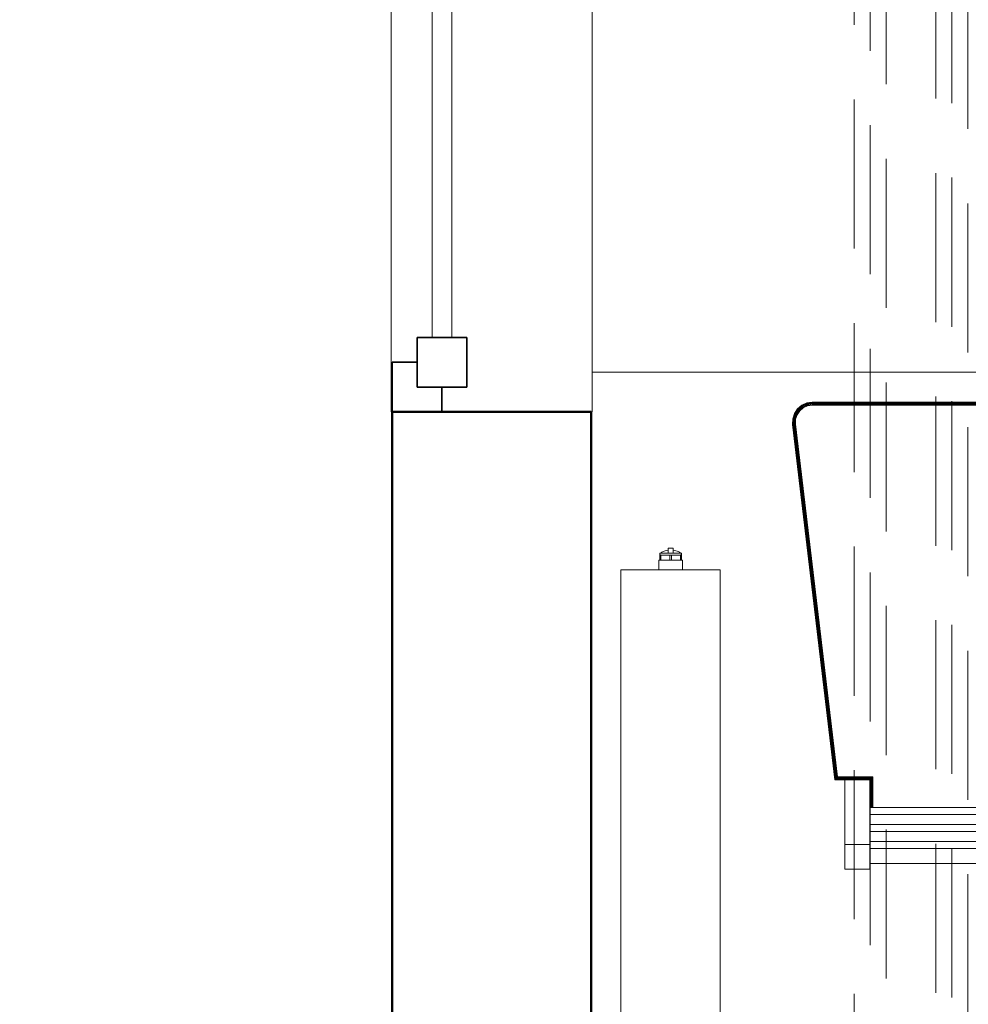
# Model space of a CAD drawing. Header units: millimetres. Extents: x -6579 to 21413, y 4748 to 42777.
# Tile 12 of 79: x 10192 to 11146, y 36780 to 37771. Entities that reach past the tile are written whole.
import ezdxf

# ---------------------------------------------------------------- set-up
doc = ezdxf.new("R2010")
doc.units = ezdxf.units.MM
doc.linetypes.add('ADSK_Скрыто', pattern=[300, 150, -150])
doc.linetypes.add('ADSK_Штриховая_ш3 п1_5', pattern=[225, 150, -75])
for name, color, linetype, lineweight in [('A-DETL-____-HDLN', 90, 'ADSK_Скрыто', 9), ('A-DETL-____-MBND', 5, 'ADSK_Штриховая_ш3 п1_5', 20), ('A-GENM-____-MCUT', 13, 'Continuous', 50), ('A-GENM-____-OTLN', 13, 'Continuous', 20), ('A-GLAZ-____-MCUT', 151, 'Continuous', 35), ('A-GLAZ-____-OTLN', 151, 'Continuous', 20), ('A-WALL-____-MCUT', 113, 'Continuous', 50), ('A-WALL-____-OTLN', 113, 'Continuous', 20), ('I-FURN-____-OTLN', 30, 'Continuous', 20), ('M-EQPM-___-IDEN', 50, 'Continuous', 20), ('M-EQPM-____-OTLN', 50, 'Continuous', 20)]:
    doc.layers.add(name, color=color, linetype=linetype, lineweight=lineweight)
doc.styles.add('GOST Common_1', font='GOST_Common.ttf', dxfattribs={"width": 0.9, "height": 125})

# ---------------------------------------------------------------- blocks, each defined once
blk = doc.blocks.new('Прямая форма - 83 new-611926-В_Этаж 03_Отопление')
at = {"layer": 'I-FURN-____-OTLN', "color": 253}
for p, q in [((400, -820.71), (-399, -820.71)), ((-188.15, -853.79), (-183.03, -851.49)), ((-188.15, -853.79), (-183.03, -851.49)), ((-188.14, -853.82), (-183.03, -851.52)), ((-188.03, -853.99), (-182.97, -851.71)), ((-183.03, -851.49), (-177.48, -850.71)), ((-183.03, -851.49), (-177.48, -850.71)), ((-183.03, -851.52), (-177.48, -850.73)), ((-183.03, -851.52), (-183.03, -851.49)), ((-182.97, -851.71), (-183.03, -851.52)), ((-182.97, -851.71), (-177.46, -850.93)), ((-182.86, -852.09), (-182.97, -851.71)), ((-182.86, -852.09), (-177.43, -851.33)), ((-182.71, -852.63), (-177.4, -851.88)), ((-177.48, -850.73), (-177.48, -850.71)), ((-177.48, -850.73), (177.48, -850.73)), ((-177.46, -850.93), (-177.48, -850.73)), ((-177.46, -850.93), (177.46, -850.93)), ((-177.43, -851.33), (-177.46, -850.93)), ((-177.43, -851.33), (177.43, -851.33)), ((-177.4, -851.88), (-177.43, -851.33)), ((-177.4, -851.88), (177.4, -851.88)), ((-177.35, -852.56), (-177.4, -851.88)), ((-195.53, -862.1), (-192.43, -857.43)), ((-195.53, -862.1), (-192.43, -857.43)), ((-195.51, -862.11), (-192.41, -857.44)), ((-195.33, -862.2), (-192.26, -857.58)), ((-194.97, -862.37), (-191.96, -857.84)), ((-194.46, -862.61), (-191.55, -858.21)), ((-193.84, -862.91), (-191.03, -858.67)), ((-193.16, -863.24), (-190.46, -859.17)), ((-192.8, -863.41), (-190.17, -859.44)), ((-192.43, -857.43), (-188.15, -853.79)), ((-192.43, -857.43), (-188.15, -853.79)), ((-192.41, -857.44), (-192.43, -857.43)), ((-192.41, -857.44), (-188.14, -853.82)), ((-192.26, -857.58), (-192.41, -857.44)), ((-192.26, -857.58), (-188.03, -853.99)), ((-191.96, -857.84), (-192.26, -857.58)), ((-191.96, -857.84), (-187.82, -854.32)), ((-191.55, -858.21), (-191.96, -857.84)), ((-191.55, -858.21), (-187.52, -854.8)), ((-191.03, -858.67), (-191.55, -858.21)), ((-191.03, -858.67), (-187.16, -855.37)), ((-190.46, -859.17), (-191.03, -858.67)), ((-190.46, -859.17), (-186.75, -856.02)), ((-190.17, -859.44), (-190.46, -859.17)), ((-190.17, -859.44), (-186.54, -856.36)), ((-188.14, -853.82), (-188.15, -853.79)), ((-188.03, -853.99), (-188.14, -853.82)), ((-187.82, -854.32), (-188.03, -853.99)), ((-187.82, -854.32), (-182.86, -852.09)), ((-187.52, -854.8), (-187.82, -854.32)), ((-187.52, -854.8), (-182.71, -852.63)), ((-187.16, -855.37), (-187.52, -854.8)), ((-187.16, -855.37), (-182.51, -853.29)), ((-186.75, -856.02), (-187.16, -855.37)), ((-186.75, -856.02), (-182.3, -854.02)), ((-186.54, -856.36), (-186.75, -856.02)), ((-186.54, -856.36), (-182.19, -854.4)), ((-182.71, -852.63), (-182.86, -852.09)), ((-182.51, -853.29), (-182.71, -852.63)), ((-182.51, -853.29), (-177.35, -852.56)), ((-182.3, -854.02), (-182.51, -853.29)), ((-182.3, -854.02), (-177.29, -853.31)), ((-182.19, -854.4), (-182.3, -854.02)), ((-182.19, -854.4), (-177.27, -853.71)), ((-177.35, -852.56), (177.35, -852.56)), ((-177.29, -853.31), (-177.35, -852.56)), ((-177.29, -853.31), (177.29, -853.31)), ((-177.27, -853.71), (-177.29, -853.31)), ((-177.27, -853.71), (177.27, -853.71)), ((-197.34, -873.07), (-197.21, -867.46)), ((-197.34, -873.07), (-197.21, -867.46)), ((-197.31, -873.07), (-197.19, -867.46)), ((-197.21, -867.46), (-195.53, -862.1)), ((-197.21, -867.46), (-195.53, -862.1)), ((-197.19, -867.46), (-197.21, -867.46)), ((-197.19, -867.46), (-195.51, -862.11)), ((-196.98, -867.5), (-197.19, -867.46)), ((-197.11, -873.06), (-196.98, -867.5)), ((-196.98, -867.5), (-195.33, -862.2)), ((-196.59, -867.56), (-196.98, -867.5)), ((-196.72, -873.04), (-196.59, -867.56)), ((-196.59, -867.56), (-194.97, -862.37)), ((-196.04, -867.65), (-196.59, -867.56)), ((-196.16, -873.01), (-196.04, -867.65)), ((-196.04, -867.65), (-194.46, -862.61)), ((-195.37, -867.76), (-196.04, -867.65)), ((-195.51, -862.11), (-195.53, -862.1)), ((-195.33, -862.2), (-195.51, -862.11)), ((-195.48, -872.98), (-195.37, -867.76)), ((-195.37, -867.76), (-193.84, -862.91)), ((-194.61, -867.89), (-195.37, -867.76)), ((-194.97, -862.37), (-195.33, -862.2)), ((-194.46, -862.61), (-194.97, -862.37)), ((-194.73, -872.94), (-194.61, -867.89)), ((-194.61, -867.89), (-193.16, -863.24)), ((-194.22, -867.95), (-194.61, -867.89)), ((-193.84, -862.91), (-194.46, -862.61)), ((-194.33, -872.93), (-194.22, -867.95)), ((-194.22, -867.95), (-192.8, -863.41)), ((-193.16, -863.24), (-193.84, -862.91)), ((-192.8, -863.41), (-193.16, -863.24)), ((-197.34, -873.07), (-197.31, -873.07)), ((-197.31, -873.07), (-197.11, -873.06)), ((-154.74, -1230.68), (-197.31, -873.07)), ((-197.11, -873.06), (-196.72, -873.04)), ((-154.56, -1230.48), (-197.11, -873.06)), ((-196.72, -873.04), (-196.16, -873.01)), ((-154.21, -1230.09), (-196.72, -873.04)), ((-196.16, -873.01), (-195.48, -872.98)), ((-153.72, -1229.53), (-196.16, -873.01)), ((-195.48, -872.98), (-194.73, -872.94)), ((-153.12, -1228.85), (-195.48, -872.98)), ((-194.73, -872.94), (-194.33, -872.93)), ((-152.45, -1228.1), (-194.73, -872.94)), ((-152.1, -1227.71), (-194.33, -872.93)), ((-152.45, -1228.1), (-153.12, -1228.85)), ((-152.1, -1227.71), (-152.45, -1228.1)), ((-117.08, -1228.1), (-152.45, -1228.1)), ((-116.69, -1227.71), (-152.1, -1227.71)), ((-117.08, -1228.1), (-117.84, -1228.85)), ((-116.69, -1227.71), (-117.08, -1228.1)), ((-117.08, -1258.48), (-117.08, -1228.1)), ((-116.69, -1258.48), (-116.69, -1227.71)), ((-154.74, -1230.68), (-154.76, -1230.71)), ((-154.56, -1230.48), (-154.74, -1230.68)), ((-144.69, -1230.68), (-154.74, -1230.68)), ((-154.21, -1230.09), (-154.56, -1230.48)), ((-119.46, -1230.48), (-154.56, -1230.48)), ((-153.72, -1229.53), (-154.21, -1230.09)), ((-119.07, -1230.09), (-154.21, -1230.09)), ((-153.12, -1228.85), (-153.72, -1229.53)), ((-118.52, -1229.53), (-153.72, -1229.53)), ((-117.84, -1228.85), (-153.12, -1228.85)), ((-144.69, -1295.71), (-144.69, -1230.71)), ((-144.69, -1230.71), (-119.69, -1230.71)), ((-119.67, -1230.68), (-119.69, -1230.71)), ((-119.69, -1230.71), (-119.69, -1295.71)), ((-119.46, -1230.48), (-119.67, -1230.68)), ((-119.07, -1230.09), (-119.46, -1230.48)), ((-119.46, -1258.48), (-119.46, -1230.48)), ((-118.52, -1229.53), (-119.07, -1230.09)), ((-119.07, -1258.48), (-119.07, -1230.09)), ((-117.84, -1228.85), (-118.52, -1229.53)), ((-118.52, -1258.48), (-118.52, -1229.53)), ((-117.84, -1258.48), (-117.84, -1228.85)), ((-119.69, -1258.48), (119.69, -1258.48)), ((-119.69, -1265.63), (119.69, -1265.63)), ((-119.69, -1275.64), (119.69, -1275.64)), ((-119.69, -1282.78), (119.69, -1282.78)), ((-144.69, -1320.71), (-144.69, -1295.71)), ((-144.69, -1295.71), (-119.69, -1295.71)), ((-119.69, -1292.79), (119.69, -1292.79)), ((-119.69, -1295.71), (-119.69, -1320.71)), ((-119.69, -1299.94), (119.69, -1299.94)), ((119.69, -1314.79), (-119.69, -1314.79)), ((-144.69, -1320.71), (-119.69, -1320.71))]:
    blk.add_line(p, q, dxfattribs=at)
blk = doc.blocks.new('Прямая форма - FU - 052-611927-В_Этаж 03_Отопление')
blk.add_blockref('Прямая форма - 83 new-611926-В_Этаж 03_Отопление', (0, 0))
blk = doc.blocks.new('Прямая форма - 83 new-611963-В_Этаж 03_Отопление')
at = {"layer": 'A-WALL-____-MCUT', "color": 9}
for p, q in [((1900, 0), (300, 0)), ((1900, -200), (1900, 0)), ((300, -200), (1900, -200))]:
    blk.add_line(p, q, dxfattribs=at)
blk = doc.blocks.new('Прямая форма - SW - 008-611964-В_Этаж 03_Отопление')
blk.add_blockref('Прямая форма - 83 new-611963-В_Этаж 03_Отопление', (0, 0))
blk = doc.blocks.new('Family - WD - 003-611966-В_Этаж 03_Отопление')
at = {"layer": 'A-GENM-____-MCUT', "lineweight": 9}
for p, q in [((500, 1), (-500, 1)), ((-500, 1), (-500, -201)), ((500, -201), (500, 1)), ((-500, -201), (500, -201))]:
    blk.add_line(p, q, dxfattribs=at)
blk = doc.blocks.new('Прямая форма - 83 new-609513-В_Этаж 03_Отопление')
at = {"layer": 'A-GLAZ-____-MCUT', "color": 53}
for p, q in [((-425, 25), (-475, 25)), ((-475, 25), (-475, -25)), ((-425, -25), (-425, 25)), ((475, 25), (425, 25)), ((425, 25), (425, -25)), ((475, -25), (475, 25)), ((-475, 0), (-500, 0)), ((-500, 0), (-500, -50)), ((-475, -25), (-475, 0)), ((500, 0), (475, 0)), ((475, 0), (475, -25)), ((500, -50), (500, 0)), ((-475, -25), (-425, -25)), ((-450, -25), (-475, -25)), ((-450, -50), (-450, -25)), ((425, -25), (475, -25)), ((475, -25), (450, -25)), ((450, -25), (450, -50)), ((-500, -50), (-450, -50)), ((450, -50), (500, -50))]:
    blk.add_line(p, q, dxfattribs=at)
at = {"layer": 'A-GLAZ-____-OTLN', "color": 253}
for p, q in [((425, 10), (-425, 10)), ((-425, -10), (425, -10))]:
    blk.add_line(p, q, dxfattribs=at)
blk = doc.blocks.new('Прямая форма - WD - 003-612820-В_Этаж 03_Отопление')
blk.add_blockref('Прямая форма - 83 new-609513-В_Этаж 03_Отопление', (500, 50))
blk = doc.blocks.new('83 new_ifc_RVT-1-В_Этаж 03_Отопление')
at = {"layer": 'A-GENM-____-OTLN', "color": 253, "lineweight": 20, "rotation": 90}
blk.add_blockref('Family - WD - 003-611966-В_Этаж 03_Отопление', (20910.28, 37875.83), dxfattribs=at)
at = {"layer": 'A-GLAZ-____-OTLN', "color": 253, "lineweight": 20, "rotation": 270}
blk.add_blockref('Прямая форма - WD - 003-612820-В_Этаж 03_Отопление', (20910.28, 38375.83), dxfattribs=at)
at = {"layer": 'A-WALL-____-OTLN', "color": 253, "lineweight": 20, "rotation": 90}
blk.add_blockref('Прямая форма - SW - 008-611964-В_Этаж 03_Отопление', (20910.28, 35475.83), dxfattribs=at)
at = {"layer": 'I-FURN-____-OTLN', "color": 253, "lineweight": 20}
blk.add_blockref('Прямая форма - FU - 052-611927-В_Этаж 03_Отопление', (21510.28, 38236.39), dxfattribs=at)
blk = doc.blocks.new('ADSK_Радиатор универсальный_Боковое подключение_Клапаны - Радиатор 600х1200-1669056-В_Этаж 03_Отопление')
at = {"layer": 'A-DETL-____-HDLN'}
for p, q in [((-650.94, 50), (-645, 50)), ((-645, 50), (-631.06, 50)), ((-645, 50), (-645, 46))]:
    blk.add_line(p, q, dxfattribs=at)
at = {"layer": 'A-DETL-____-HDLN', "flags": 128}
for points in [[(-654, 0), (-653.99, 0), (-653.96, 0), (-653.91, 0), (-653.83, 0)], [(-653.79, 0), (-653.87, 0), (-653.93, 0), (-653.98, 0), (-654, 0), (-654, 0)], [(-628, 0), (-628.01, 0), (-628.04, 0), (-628.09, 0), (-628.17, 0), (-628.26, 0)], [(-628.21, 0), (-628.13, 0), (-628.07, 0), (-628.02, 0), (-628, 0), (-628, 0)], [(-649.78, -20), (-649.85, -20), (-649.91, -20), (-649.95, -20), (-649.98, -20), (-650, -20), (-650, -20)], [(-650, -20), (-649.99, -20), (-649.97, -20), (-649.94, -20), (-649.89, -20), (-649.82, -20), (-649.74, -20)], [(-632.31, -20), (-632.22, -20), (-632.15, -20), (-632.09, -20), (-632.05, -20), (-632.02, -20), (-632, -20), (-632, -20)], [(-632, -20), (-632.01, -20), (-632.03, -20), (-632.06, -20), (-632.11, -20), (-632.18, -20), (-632.26, -20)]]:
    blk.add_lwpolyline(points, dxfattribs=at)
at = {"layer": 'M-EQPM-____-OTLN'}
for p, q in [((600, 70), (-600, 70)), ((-600, 70), (-600, -30)), ((-600, 70), (600, 70)), ((-600, -30), (-600, 70)), ((600, -30), (600, 70)), ((600, 70), (600, -30)), ((-661, 50), (-650.99, 50)), ((-661, 38), (-661, 50)), ((-631.01, 50), (-629, 50)), ((-629, 46), (-629, 50)), ((-657, 46), (-641, 46)), ((-657, 36), (-657, 46)), ((-641, 46), (-625, 46)), ((-641, 46), (-641, 36)), ((-625, 36), (-625, 46)), ((-657, 38), (-661, 38)), ((-657, 36), (-657, 2)), ((-641, 36), (-657, 36)), ((-653, 36), (-653, 0)), ((-625, 36), (-641, 36)), ((-629, 32), (-629, 36)), ((-622, 32), (-629, 32)), ((-611, 34.5), (-622, 34.5)), ((-622, 34.5), (-622, 5.5)), ((-611, 20), (-611, 38.5)), ((-600, 38.5), (-611, 38.5)), ((610, 32), (600, 32)), ((610, 30.91), (610, 32)), ((610, 30.83), (610, 29.9)), ((610, 30.83), (615, 30.83)), ((615, 29.9), (610, 29.9)), ((610, 21.13), (610, 29.78)), ((617, 30.83), (615, 30.83)), ((615, 29.9), (615, 30.83)), ((615, 29.9), (615, 20.93)), ((617, 30.46), (617, 30.83)), ((617, 9.17), (617, 30.83)), ((-611, 1.5), (-611, 20)), ((-600, 20), (-611, 20)), ((610, 20.93), (610, 19.07)), ((610, 20.93), (615, 20.93)), ((615, 19.07), (615, 20.93)), ((617, 22.5), (622, 22.5)), ((622, 17.5), (622, 22.5)), ((615, 19.07), (610, 19.07)), ((610, 10.22), (610, 18.87)), ((610, 10.1), (610, 9.17)), ((610, 10.1), (615, 10.1)), ((615, 19.07), (615, 10.1)), ((615, 9.17), (615, 10.1)), ((617, 17.5), (622, 17.5)), ((-658.5, 2), (-658.5, -13)), ((-653.05, 2), (-658.5, 2)), ((-653, 0), (-629, 0)), ((-629, 0), (-629, 8)), ((-629, 8), (-622, 8)), ((-622, 5.5), (-611, 5.5)), ((-600, 1.5), (-611, 1.5)), ((600, 8), (610, 8)), ((615, 9.17), (610, 9.17)), ((610, 8), (610, 9.09)), ((615, 9.17), (617, 9.17)), ((617, 9.17), (617, 9.54)), ((-655.97, -2.34), (-654.93, -15.85)), ((-655.97, -2.34), (-626.03, -2.34)), ((-627.07, -15.85), (-626.03, -2.34)), ((-658.5, -13), (-655.22, -13)), ((-654.93, -15.85), (-627.07, -15.85)), ((-600, -30), (600, -30)), ((600, -30), (-600, -30))]:
    blk.add_line(p, q, dxfattribs=at)
at = {"layer": 'M-EQPM-____-OTLN', "flags": 128}
for points in [[(615, 30.78), (615.48, 30.73), (615.95, 30.58)], [(617, 29.85), (617.76, 28.98), (618.59, 27.5), (619.57, 24.34), (619.76, 22.5)], [(617, 10.15), (617.76, 11.02), (618.59, 12.5), (619.57, 15.66), (619.76, 17.5)], [(615, 9.22), (615.48, 9.27), (615.95, 9.42)], [(-655.97, -2.34), (-655.98, -2.26), (-655.99, -2.18), (-656, -2.1), (-656, -2.02), (-656, -1.94), (-656, -1.86), (-655.99, -1.78), (-655.98, -1.71), (-655.96, -1.63), (-655.95, -1.55), (-655.93, -1.47), (-655.91, -1.39), (-655.88, -1.32), (-655.85, -1.24), (-655.82, -1.17), (-655.79, -1.1), (-655.75, -1.03), (-655.71, -0.96), (-655.66, -0.89), (-655.62, -0.83), (-655.57, -0.76), (-655.52, -0.7), (-655.47, -0.64), (-655.41, -0.58), (-655.35, -0.53), (-655.29, -0.47), (-655.23, -0.42), (-655.17, -0.38), (-655.1, -0.33), (-655.03, -0.29), (-654.96, -0.25), (-654.89, -0.21), (-654.82, -0.18), (-654.75, -0.14), (-654.67, -0.12), (-654.6, -0.09), (-654.52, -0.07), (-654.44, -0.05), (-654.36, -0.03), (-654.29, -0.02), (-654.21, -0.01), (-654.13, 0), (-654.05, 0), (-654, 0)], [(-654, 0), (-653.99, 0), (-653.96, 0), (-653.91, 0), (-653.83, 0), (-653.74, 0), (-653.63, 0), (-653.49, 0), (-653.34, 0), (-653.17, 0), (-652.97, 0), (-652.76, 0), (-652.53, 0), (-652.28, 0), (-652.01, 0), (-651.73, 0)], [(-628, 0), (-628.01, 0), (-628.04, 0), (-628.09, 0), (-628.17, 0), (-628.26, 0), (-628.37, 0), (-628.51, 0), (-628.66, 0), (-628.83, 0), (-629.03, 0), (-629.24, 0), (-629.47, 0), (-629.72, 0), (-629.99, 0), (-630.27, 0), (-630.57, 0), (-630.89, 0), (-631.23, 0), (-631.58, 0), (-631.94, 0), (-632.32, 0), (-632.72, 0), (-633.12, 0), (-633.54, 0), (-633.98, 0), (-634.42, 0), (-634.87, 0), (-635.34, 0), (-635.81, 0), (-636.29, 0), (-636.78, 0), (-637.27, 0), (-637.77, 0), (-638.28, 0), (-638.79, 0), (-639.3, 0), (-639.82, 0), (-640.34, 0), (-640.86, 0), (-641.38, 0), (-641.9, 0), (-642.42, 0), (-642.93, 0), (-643.44, 0), (-643.95, 0), (-644.46, 0), (-644.96, 0), (-645.45, 0), (-645.93, 0), (-646.41, 0), (-646.88, 0), (-647.34, 0), (-647.79, 0), (-648.22, 0), (-648.65, 0), (-649.06, 0), (-649.47, 0), (-649.85, 0), (-650.23, 0), (-650.59, 0), (-650.93, 0), (-651.26, 0), (-651.57, 0), (-651.86, 0), (-652.14, 0), (-652.4, 0), (-652.64, 0), (-652.86, 0), (-653.06, 0), (-653.25, 0), (-653.41, 0), (-653.56, 0), (-653.68, 0), (-653.79, 0), (-653.87, 0), (-653.93, 0), (-653.98, 0), (-654, 0), (-654, 0)], [(-630.43, 0), (-630.14, 0), (-629.86, 0), (-629.6, 0), (-629.36, 0), (-629.14, 0), (-628.94, 0), (-628.75, 0), (-628.59, 0), (-628.44, 0), (-628.32, 0), (-628.21, 0), (-628.13, 0), (-628.07, 0), (-628.02, 0), (-628, 0), (-628, 0)], [(-628, 0), (-627.92, 0), (-627.84, -0.01), (-627.76, -0.01), (-627.68, -0.03), (-627.6, -0.04), (-627.52, -0.06), (-627.45, -0.08), (-627.37, -0.1), (-627.3, -0.13), (-627.22, -0.16), (-627.15, -0.19), (-627.08, -0.23), (-627.01, -0.26), (-626.94, -0.31), (-626.87, -0.35), (-626.81, -0.4), (-626.74, -0.44), (-626.68, -0.5), (-626.62, -0.55), (-626.57, -0.61), (-626.51, -0.67), (-626.46, -0.73), (-626.41, -0.79), (-626.36, -0.85), (-626.32, -0.92), (-626.28, -0.99), (-626.24, -1.06), (-626.2, -1.13), (-626.17, -1.2), (-626.14, -1.28), (-626.11, -1.35), (-626.08, -1.43), (-626.06, -1.5), (-626.04, -1.58), (-626.03, -1.66), (-626.02, -1.74), (-626.01, -1.82), (-626, -1.9), (-626, -1.98), (-626, -2.06), (-626, -2.14), (-626.01, -2.22), (-626.02, -2.3), (-626.03, -2.34)], [(-650, -20), (-650.2, -20), (-650.4, -19.98), (-650.6, -19.96), (-650.8, -19.94), (-650.99, -19.9), (-651.19, -19.86), (-651.38, -19.81), (-651.57, -19.75), (-651.76, -19.68), (-651.95, -19.61), (-652.13, -19.52), (-652.31, -19.43), (-652.48, -19.34), (-652.66, -19.24), (-652.82, -19.13), (-652.99, -19.01), (-653.14, -18.89), (-653.3, -18.76), (-653.44, -18.62), (-653.59, -18.48), (-653.72, -18.34), (-653.85, -18.19), (-653.98, -18.03), (-654.1, -17.87), (-654.21, -17.7), (-654.31, -17.53), (-654.41, -17.36), (-654.5, -17.18), (-654.58, -17), (-654.66, -16.81), (-654.73, -16.62), (-654.79, -16.43), (-654.84, -16.24), (-654.89, -16.05), (-654.93, -15.85)], [(-627.07, -15.85), (-627.11, -16.05), (-627.16, -16.24), (-627.21, -16.43), (-627.27, -16.62), (-627.34, -16.81), (-627.42, -17), (-627.5, -17.18), (-627.59, -17.36), (-627.69, -17.53), (-627.79, -17.7), (-627.9, -17.87), (-628.02, -18.03), (-628.15, -18.19), (-628.28, -18.34), (-628.41, -18.48), (-628.56, -18.62), (-628.7, -18.76), (-628.86, -18.89), (-629.01, -19.01), (-629.18, -19.13), (-629.34, -19.24), (-629.52, -19.34), (-629.69, -19.43), (-629.87, -19.52), (-630.05, -19.61), (-630.24, -19.68), (-630.43, -19.75), (-630.62, -19.81), (-630.81, -19.86), (-631.01, -19.9), (-631.2, -19.94), (-631.4, -19.96), (-631.6, -19.98), (-631.8, -20), (-632, -20)], [(-646.3, -20), (-646.58, -20), (-646.86, -20), (-647.13, -20), (-647.39, -20), (-647.64, -20), (-647.87, -20), (-648.1, -20), (-648.32, -20), (-648.52, -20), (-648.71, -20), (-648.89, -20), (-649.06, -20), (-649.21, -20), (-649.35, -20), (-649.48, -20), (-649.59, -20), (-649.69, -20), (-649.78, -20), (-649.85, -20), (-649.91, -20), (-649.95, -20), (-649.98, -20), (-650, -20), (-650, -20)], [(-650, -20), (-649.99, -20), (-649.97, -20), (-649.94, -20), (-649.89, -20), (-649.82, -20), (-649.74, -20), (-649.65, -20), (-649.54, -20), (-649.42, -20), (-649.29, -20), (-649.14, -20), (-648.98, -20), (-648.81, -20), (-648.63, -20), (-648.43, -20), (-648.22, -20), (-648, -20), (-647.77, -20), (-647.52, -20), (-647.27, -20), (-647.01, -20), (-646.73, -20), (-646.45, -20), (-646.16, -20), (-645.86, -20), (-645.56, -20), (-645.24, -20), (-644.92, -20), (-644.59, -20), (-644.26, -20), (-643.92, -20), (-643.58, -20), (-643.23, -20), (-642.88, -20), (-642.53, -20), (-642.17, -20), (-641.82, -20), (-641.46, -20), (-641.1, -20), (-640.74, -20), (-640.38, -20), (-640.02, -20), (-639.66, -20), (-639.31, -20), (-638.96, -20), (-638.61, -20), (-638.26, -20), (-637.92, -20), (-637.58, -20), (-637.25, -20), (-636.93, -20), (-636.61, -20), (-636.3, -20), (-636, -20), (-635.7, -20), (-635.42, -20), (-635.14, -20), (-634.87, -20), (-634.61, -20), (-634.36, -20), (-634.13, -20), (-633.9, -20), (-633.68, -20), (-633.48, -20), (-633.29, -20), (-633.11, -20), (-632.94, -20), (-632.79, -20), (-632.65, -20), (-632.52, -20), (-632.41, -20), (-632.31, -20), (-632.22, -20), (-632.15, -20), (-632.09, -20), (-632.05, -20), (-632.02, -20), (-632, -20), (-632, -20)], [(-632, -20), (-632.01, -20), (-632.03, -20), (-632.06, -20), (-632.11, -20), (-632.18, -20), (-632.26, -20), (-632.35, -20), (-632.46, -20), (-632.58, -20), (-632.71, -20), (-632.86, -20), (-633.02, -20), (-633.19, -20), (-633.37, -20), (-633.57, -20), (-633.78, -20), (-634, -20), (-634.23, -20), (-634.48, -20), (-634.73, -20), (-634.99, -20), (-635.27, -20), (-635.55, -20), (-635.84, -20)]]:
    blk.add_lwpolyline(points, dxfattribs=at)
at = {"layer": 'M-EQPM-____-OTLN'}
for points, knots in [([(-641, 20), (-640.23, 20.78), (-638.69, 22.31), (-636.8, 24.2), (-635.52, 25.48), (-634.8, 26.2), (-634.27, 26.73), (-633.75, 27.24), (-633.25, 27.75), (-632.76, 28.24), (-632.29, 28.71), (-631.83, 29.16), (-631.4, 29.6), (-630.99, 30.02), (-630.61, 30.39), (-630.26, 30.74), (-629.94, 31.06), (-629.66, 31.34), (-629.43, 31.57), (-629.24, 31.75), (-629.06, 31.93), (-629, 31.99), (-629, 32)], [0, 0, 0, 0, 0.142857, 0.285714, 0.357143, 0.392857, 0.428571, 0.464286, 0.5, 0.535714, 0.571429, 0.607143, 0.642857, 0.678571, 0.714286, 0.75, 0.785714, 0.821429, 0.857143, 0.892857, 0.928571, 1, 1, 1, 1]), ([(-629, 8), (-629, 8.01), (-629.06, 8.07), (-629.24, 8.25), (-629.43, 8.43), (-629.66, 8.66), (-629.94, 8.94), (-630.26, 9.26), (-630.61, 9.61), (-630.99, 9.98), (-631.4, 10.4), (-631.83, 10.84), (-632.29, 11.29), (-632.76, 11.76), (-633.41, 12.42), (-634.1, 13.1), (-634.8, 13.8), (-635.52, 14.52), (-636.8, 15.8), (-638.69, 17.69), (-640.23, 19.22), (-641, 20)], [0, 0, 0, 0, 0.071429, 0.107143, 0.142857, 0.178571, 0.214286, 0.25, 0.285714, 0.321429, 0.357143, 0.392857, 0.428571, 0.464286, 0.5, 0.571429, 0.607143, 0.642857, 0.714286, 0.857143, 1, 1, 1, 1])]:
    blk.add_open_spline(points, degree=3, knots=knots, dxfattribs=at)

msp = doc.modelspace()

# ---------------------------------------------------------------- linework, layer by layer
at = {"layer": 'A-DETL-____-MBND', "color": 170}
for p, q in [((11031.64, 39040.29), (11031.64, 36355.58)), ((11063.64, 36355.58), (11063.64, 39040.29)), ((11047.64, 39014.29), (11047.64, 36381.58))]:
    msp.add_line(p, q, dxfattribs=at)
at = {"layer": 'A-DETL-____-MBND', "color": 10}
for p, q in [((11113.79, 38966.24), (11113.79, 36310.58)), ((11145.79, 36310.58), (11145.79, 38966.24)), ((11129.79, 36336.58), (11129.79, 38940.24))]:
    msp.add_line(p, q, dxfattribs=at)

# ---------------------------------------------------------------- block references
at = {"lineweight": 9}
msp.add_blockref('83 new_ifc_RVT-1-В_Этаж 03_Отопление', (-10343.43, 0), dxfattribs=at)
at = {"layer": 'A-DETL-____-HDLN', "rotation": 89.9999999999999}
msp.add_blockref('ADSK_Радиатор универсальный_Боковое подключение_Клапаны - Радиатор 600х1200-1669056-В_Этаж 03_Отопление', (10866.85, 36616.83), dxfattribs=at)

# ---------------------------------------------------------------- next in the draw order: texts
at = {"layer": 'M-EQPM-___-IDEN', "lineweight": 9, "insert": (9399.52, 36929.48), "char_height": 125, "width": 1042.5946, "attachment_point": 1, "style": 'GOST Common_1', "bg_fill": 3, "box_fill_scale": 1.25, "bg_fill_color": 256, "bg_fill_true_color": 13158600, "bg_fill_transparency": 0}
msp.add_mtext('22-600x1200', dxfattribs=at)

doc.saveas('drawing.dxf')
